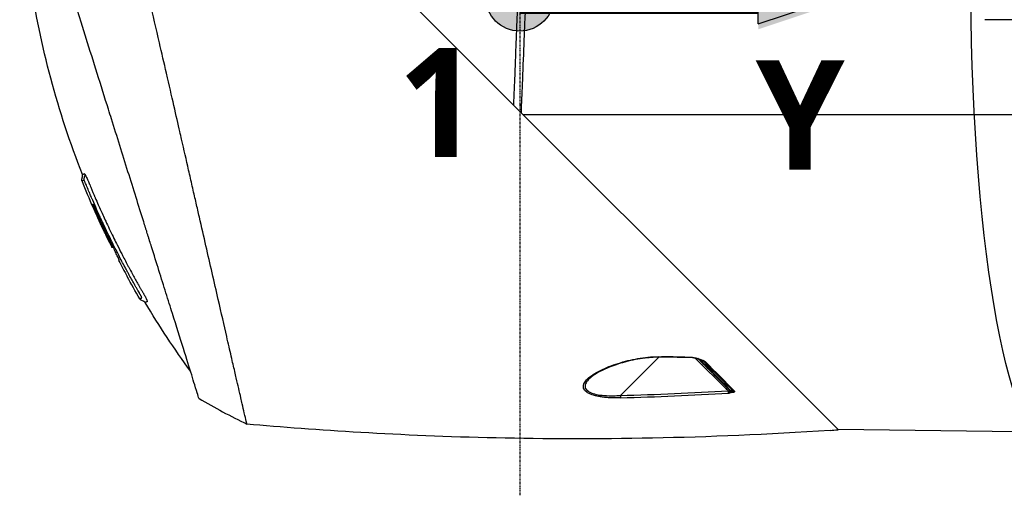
# Model space of a CAD drawing. Header units: millimetres. Extents: x 0 to 4378, y 0 to 2376.
# Tile 35 of 211: x 1427 to 1600, y 697 to 780. Entities that reach past the tile are written whole.
import ezdxf

# ---------------------------------------------------------------- set-up
doc = ezdxf.new("R2010")
doc.units = ezdxf.units.MM
doc.header["$LTSCALE"] = 0.2
doc.linetypes.add('CENTER2', pattern=[1.125, 0.75, -0.125, 0.125, -0.125])
for name, color, linetype in [('02_Center Line', 1, 'CENTER2'), ('07_Special Line2', 76, 'Continuous'), ('12_Before Rev.Num.', 5, 'Continuous'), ('13_After Rev.Num.', 6, 'Continuous')]:
    doc.layers.add(name, color=color, linetype=linetype)
doc.layers.add('14_Mark', color=7, linetype='Continuous', true_color=0xe03c31)
doc.styles.add('Rainbow-5.0 Style', font='malgunsl.ttf')

# ---------------------------------------------------------------- blocks, each defined once
blk = doc.blocks.new('Blk$A23K1-2P24F')
for p, q in [((-248.72, 238.14), (-131.52, 120.94)), ((-97, 193), (-105.8, 193)), ((-186.9, 176.32), (-97, 176.32)), ((-259.03, 153.01), (-258.93, 153.11)), ((-258.93, 153.11), (-259.03, 153.01)), ((-257.87, 150.76), (-257.94, 150.69)), ((-169.82, 126.97), (-163.1, 133.69)), ((-163, 133.79), (-163, 133.79)), ((-157.16, 133.56), (-162.62, 133.68)), ((-151.26, 128.12), (-156.63, 133.49)), ((-155.74, 133.17), (-156.34, 133.4)), ((-156.19, 133.44), (-156.19, 133.44)), ((-156.18, 133.45), (-156.18, 133.45)), ((-155.84, 133.1), (-156.03, 133.28)), ((-153.89, 131.31), (-153.89, 131.31)), ((-153.3, 131.27), (-153.3, 131.27)), ((-170.5, 126.94), (-170.5, 126.94)), ((-170.22, 126.95), (-170.22, 126.95)), ((-131.52, 120.94), (-131.65, 120.93)), ((-100, 120.58), (-131.56, 120.98))]:
    blk.add_line(p, q)
at = {"flags": 128}
blk.add_lwpolyline([(-264.37, 164.66), (-264.39, 164.7), (-264.4, 164.75), (-264.4, 164.79), (-264.4, 164.84), (-264.4, 164.89), (-264.4, 164.94), (-264.39, 164.98), (-264.38, 165.03), (-264.37, 165.08), (-264.36, 165.13), (-264.34, 165.18), (-264.33, 165.23), (-264.32, 165.28), (-264.3, 165.33), (-264.29, 165.38), (-264.28, 165.43), (-264.27, 165.48), (-264.26, 165.52), (-264.26, 165.57), (-264.26, 165.62), (-264.26, 165.67), (-264.26, 165.71), (-264.27, 165.76), (-264.29, 165.81)], dxfattribs=at)
for centre, radius, start, end in [((-118.9, 223.07), 156.75, 207.502, 208.6731), ((-186.84, 222.16), 111.38, 239.228, 244.1421)]:
    blk.add_arc(centre, radius, start, end)
for centre, major_axis, ratio, start_param, end_param in [((-160.88, 262.33), (-101.78, -101.78), 0.015007, 0.033992, 0.051813), ((-157.54, 246.75), (-98.89, -98.89), 0.00011, 6.27434, 6.283153), ((-162.6, 134.19), (-0.014, -0.5), 0.047965, 0.000686, 0.628651), ((-162.6, 134.19), (-0.014, -0.5), 0.047965, 6.283184, 6.283872), ((-271.65, -1103.24), (2103.1, 25.67), 0.588492, 1.509139, 1.511738), ((-193.13, 170.41), (-51.39, 51.41), 0.000118, 2.3828, 2.441837), ((-155, 133.13), (0.306, 0.117), 0.626809, 3.967515, 4.637291), ((-175.4, 130.47), (0.328, -0.377), 0.734936, 5.402776, 6.283185), ((-193.13, 170.41), (-51.39, 51.41), 0.000118, 2.520308, 2.529978), ((-150.69, 127.71), (0.115, 0.277), 0.026782, 4.92353, 6.029426), ((-277.1, 674.35), (490.26, -357.48), 0.846138, 5.452519, 5.486133), ((-169.79, 127), (0.014, -0.5), 0.050741, 4.760337, 5.83257), ((-276.67, 669.93), (-491.33, 350.73), 0.845314, 2.301059, 2.33483), ((-112.43, 140.06), (-39.06, -12.56), 0.044689, 0.172925, 0.201804), ((-149.85, 127.96), (0.324, 0.059), 0.689244, 4.129647, 4.772648), ((-177.51, 780.35), (-467.41, -467.41), 1, 0.852818, 0.854822)]:
    blk.add_ellipse(centre, major_axis=major_axis, ratio=ratio, start_param=start_param, end_param=end_param)
for points, knots in [([(-264.29, 165.81), (-268.63, 176.82), (-271.73, 188.41), (-274.76, 208.82), (-275.31, 217.66), (-275.12, 226.45)], [0, 0, 0, 0, 3.552689, 3.552689, 6.190265, 6.190265, 6.190265, 6.190265]), ([(-235.42, 121.93), (-235.43, 121.93), (-235.46, 122.1), (-235.61, 122.78), (-235.73, 123.28), (-235.99, 124.38), (-236.1, 124.9), (-236.31, 125.82), (-236.39, 126.17), (-236.71, 127.57), (-236.98, 128.74), (-237.45, 130.79), (-237.64, 131.6), (-237.94, 132.9), (-238.05, 133.37), (-238.41, 134.94), (-238.68, 136.1), (-239.41, 139.31), (-239.9, 141.47), (-240.78, 145.32), (-241.15, 146.9), (-242.23, 151.6), (-242.96, 154.83), (-243.78, 158.41), (-243.81, 158.53), (-244.02, 159.45), (-244.2, 160.27), (-244.49, 161.51), (-244.59, 161.93), (-244.79, 162.82), (-244.89, 163.28), (-245.21, 164.65), (-245.42, 165.61), (-246.05, 168.35), (-246.47, 170.17), (-246.99, 172.43), (-247.09, 172.88), (-247.8, 176.01), (-248.58, 179.44), (-249.95, 185.37), (-250.36, 187.16), (-251.34, 191.39), (-251.89, 193.81), (-253.55, 201.06), (-254.63, 205.74), (-256.16, 212.46), (-256.67, 214.65), (-257.62, 218.92), (-258.04, 220.86), (-258.52, 222.71), (-258.61, 223.05), (-258.78, 223.6), (-258.85, 223.85), (-258.94, 224.08)], [0.000001, 0.000001, 0.000001, 0.000001, 0.803284, 0.803284, 1.606343, 1.606343, 2.137795, 2.137795, 2.439651, 2.439651, 3.248814, 3.248814, 3.708984, 3.708984, 3.95351, 3.95351, 4.51196, 4.51196, 5.419251, 5.419251, 6.005373, 6.005373, 7.11953, 7.11953, 7.155889, 7.155889, 7.416411, 7.416411, 7.549591, 7.549591, 7.694559, 7.694559, 7.975591, 7.975591, 8.495178, 8.495178, 8.62263, 8.62263, 9.382211, 9.382211, 9.711844, 9.711844, 10.163914, 10.163914, 11.057416, 11.057416, 11.507138, 11.507138, 11.975231, 11.975231, 12.049125, 12.049125, 12.107072, 12.107072, 12.107072, 12.107072]), ([(-243.83, 126.46), (-243.83, 126.46), (-243.85, 126.52), (-243.92, 126.75), (-243.97, 126.91), (-244.16, 127.52), (-244.35, 128.11), (-244.74, 129.35), (-244.91, 129.93), (-245.92, 133.13), (-247.06, 136.8), (-248.68, 141.96), (-248.87, 142.55), (-249.24, 143.76), (-249.44, 144.37), (-250.42, 147.51), (-251.27, 150.23), (-252.27, 153.44), (-252.38, 153.78), (-252.55, 154.31), (-252.6, 154.49), (-252.71, 154.85), (-252.77, 155.02), (-252.88, 155.36), (-252.93, 155.52), (-253, 155.77), (-253.03, 155.86), (-253.11, 156.11), (-253.16, 156.28), (-253.32, 156.79), (-253.43, 157.13), (-253.98, 158.89), (-254.43, 160.32), (-255.35, 163.26), (-255.82, 164.77), (-257.25, 169.34), (-258.22, 172.45), (-259.37, 176.13), (-259.55, 176.69), (-261.04, 181.46), (-262.36, 185.65), (-263.95, 190.73), (-264.26, 191.74), (-265.05, 194.26), (-265.49, 195.68), (-266.24, 198.05), (-266.41, 198.6), (-266.83, 199.94), (-267.05, 200.64), (-267.27, 201.34)], [-7.911427, -7.911427, -7.911427, -7.911427, -7.6304, -7.6304, -7.349999, -7.349999, -6.782519, -6.782519, -6.40301, -6.40301, -4.894446, -4.894446, -4.70506, -4.70506, -4.514854, -4.514854, -3.758805, -3.758805, -3.670348, -3.670348, -3.621492, -3.621492, -3.578748, -3.578748, -3.537091, -3.537091, -3.517173, -3.517173, -3.477853, -3.477853, -3.398764, -3.398764, -3.074787, -3.074787, -2.741848, -2.741848, -2.075492, -2.075492, -1.955302, -1.955302, -1.050361, -1.050361, -0.824935, -0.824935, -0.477336, -0.477336, -0.250163, -0.250163, -0.000001, -0.000001, -0.000001, -0.000001]), ([(-188.54, 177.96), (-188.46, 179.94), (-188.39, 181.7), (-188.33, 183.22), (-188.3, 183.98), (-188.28, 184.68), (-188.25, 185.32), (-188.24, 185.64), (-188.23, 185.94), (-188.21, 186.23), (-188.21, 186.38), (-188.2, 186.52), (-188.2, 186.65), (-188.2, 186.72), (-188.19, 186.88), (-188.18, 187.01), (-188.18, 187.14), (-188.17, 187.27), (-188.17, 187.39), (-188.13, 188.41), (-188.1, 189.3), (-188.06, 190.07), (-188.05, 190.45), (-188.04, 190.81), (-188.02, 191.13), (-188.01, 191.46), (-188, 191.67), (-187.98, 192.18), (-187.96, 192.68), (-187.94, 193.13), (-187.93, 193.52), (-187.92, 193.71), (-187.91, 193.89), (-187.91, 194.05), (-187.9, 194.22), (-187.9, 194.33), (-187.89, 194.58), (-187.88, 194.83), (-187.87, 195.05), (-187.86, 195.25), (-187.85, 195.44), (-187.85, 195.54), (-187.84, 195.78), (-187.83, 195.9), (-187.83, 196.01), (-187.83, 196.11), (-187.82, 196.21), (-187.82, 196.26), (-187.82, 196.39), (-187.81, 196.52), (-187.81, 196.59), (-187.8, 196.71), (-187.8, 196.83), (-187.79, 196.93), (-187.79, 196.99)], [0, 0, 0, 0, 0.25, 0.25, 0.25, 0.375, 0.375, 0.375, 0.4375, 0.4375, 0.4375, 0.46875, 0.46875, 0.46875, 0.484375, 0.484375, 0.484375, 0.5, 0.5, 0.5, 0.625, 0.625, 0.625, 0.6875, 0.6875, 0.6875, 0.75, 0.75, 0.75, 0.8125, 0.8125, 0.8125, 0.84375, 0.84375, 0.84375, 0.875, 0.875, 0.875, 0.90625, 0.90625, 0.90625, 0.9375, 0.9375, 0.9375, 0.953125, 0.953125, 0.953125, 0.96875, 0.96875, 0.96875, 0.984375, 0.984375, 0.984375, 0.9999999, 0.9999999, 0.9999999, 0.9999999]), ([(-186.49, 196.89), (-186.47, 196.62), (-186.48, 196.36), (-186.49, 196.09), (-186.49, 196.08), (-186.49, 196.06), (-186.5, 196.04), (-186.51, 195.6), (-186.53, 195.15), (-186.55, 194.7), (-186.58, 193.98), (-186.61, 193.26), (-186.64, 192.53), (-186.69, 191.22), (-186.74, 189.91), (-186.79, 188.6), (-186.89, 186.27), (-186.98, 183.96), (-187.07, 181.67), (-187.14, 179.99), (-187.2, 178.33), (-187.27, 176.69)], [0.002912, 0.002912, 0.002912, 0.002912, 0.0417029, 0.0417029, 0.0417029, 0.0441628, 0.0441628, 0.0441628, 0.1096667, 0.1096667, 0.1096667, 0.2153831, 0.2153831, 0.2153831, 0.4078453, 0.4078453, 0.4078453, 0.7502112, 0.7502112, 0.7502112, 1, 1, 1, 1]), ([(-264.29, 165.81), (-264.29, 165.8), (-264.26, 165.82), (-264.2, 165.84), (-264.2, 165.84), (-264.2, 165.84), (-264.2, 165.84), (-264.18, 165.85), (-264.16, 165.86), (-264.14, 165.87), (-264.13, 165.87), (-264.12, 165.88), (-264.11, 165.88), (-264.1, 165.89), (-264.09, 165.89), (-264.08, 165.9), (-264.08, 165.9), (-264.08, 165.9), (-264.08, 165.9), (-264.07, 165.9), (-264.05, 165.91), (-264.04, 165.91), (-264.04, 165.92), (-264.03, 165.92), (-264.02, 165.92), (-264.02, 165.92), (-264.02, 165.93), (-264.01, 165.93), (-264.01, 165.93), (-264.01, 165.93), (-264.01, 165.93), (-264.01, 165.93), (-264.01, 165.93), (-264.01, 165.93), (-264, 165.93), (-264, 165.93), (-264, 165.93)], [0, 0, 0, 0, 0.4971506, 0.4971506, 0.4971506, 0.5, 0.5, 0.5, 0.625, 0.625, 0.625, 0.6875, 0.6875, 0.6875, 0.746214, 0.746214, 0.746214, 0.75, 0.75, 0.75, 0.8125, 0.8125, 0.8125, 0.84375, 0.84375, 0.84375, 0.859375, 0.859375, 0.859375, 0.8712255, 0.8712255, 0.8712255, 0.875, 0.875, 0.875, 0.8827317, 0.8827317, 0.8827317, 0.8827317]), ([(-257.92, 151.6), (-258.24, 152.21), (-258.56, 152.84), (-258.88, 153.49), (-258.99, 153.7), (-259.09, 153.91), (-259.2, 154.12), (-259.44, 154.62), (-259.69, 155.13), (-259.94, 155.65), (-260.1, 155.99), (-260.27, 156.34), (-260.43, 156.69), (-260.45, 156.72), (-260.46, 156.75), (-260.48, 156.78), (-260.56, 156.97), (-260.65, 157.16), (-260.74, 157.35), (-260.83, 157.54), (-260.94, 157.78), (-261.01, 157.93), (-261.13, 158.2), (-261.25, 158.46), (-261.37, 158.72), (-261.52, 159.04), (-261.66, 159.36), (-261.8, 159.68), (-262.03, 160.2), (-262.26, 160.72), (-262.49, 161.26), (-262.56, 161.41), (-262.63, 161.57), (-262.69, 161.72), (-262.8, 161.98), (-262.91, 162.24), (-263.02, 162.5), (-263.04, 162.54), (-263.06, 162.58), (-263.07, 162.61), (-263.08, 162.65), (-263.1, 162.68), (-263.11, 162.71), (-263.25, 163.04), (-263.37, 163.32), (-263.52, 163.7), (-263.55, 163.76), (-263.57, 163.81), (-263.59, 163.87), (-263.6, 163.88), (-263.6, 163.9), (-263.61, 163.91), (-263.62, 163.94), (-263.64, 163.97), (-263.65, 164), (-263.66, 164.02), (-263.67, 164.04), (-263.67, 164.06), (-263.72, 164.16), (-263.76, 164.25), (-263.79, 164.33), (-263.82, 164.39), (-263.84, 164.44), (-263.86, 164.49), (-263.87, 164.52), (-263.89, 164.54), (-263.9, 164.57), (-263.92, 164.62), (-263.94, 164.66), (-263.96, 164.69), (-263.98, 164.74), (-264, 164.77), (-264.02, 164.79), (-264.03, 164.81), (-264.04, 164.81), (-264.05, 164.81)], [0.5674718, 0.5674718, 0.5674718, 0.5674718, 0.625, 0.625, 0.625, 0.6436752, 0.6436752, 0.6436752, 0.6875, 0.6875, 0.6875, 0.716291, 0.716291, 0.716291, 0.71875, 0.71875, 0.71875, 0.734375, 0.734375, 0.734375, 0.75, 0.75, 0.75, 0.7765652, 0.7765652, 0.7765652, 0.8085819, 0.8085819, 0.8085819, 0.860191, 0.860191, 0.860191, 0.875, 0.875, 0.875, 0.8996208, 0.8996208, 0.8996208, 0.9031956, 0.9031956, 0.9031956, 0.90625, 0.90625, 0.90625, 0.9375, 0.9375, 0.9375, 0.9422256, 0.9422256, 0.9422256, 0.9435912, 0.9435912, 0.9435912, 0.946417, 0.946417, 0.946417, 0.9483199, 0.9483199, 0.9483199, 0.958378, 0.958378, 0.958378, 0.9656357, 0.9656357, 0.9656357, 0.9697789, 0.9697789, 0.9697789, 0.978488, 0.978488, 0.978488, 0.989244, 0.989244, 0.989244, 1, 1, 1, 1]), ([(-264, 165.93), (-263.98, 165.94), (-263.98, 165.95), (-263.96, 165.94), (-263.94, 165.93), (-263.91, 165.91), (-263.89, 165.87)], [0.8827317, 0.8827317, 0.8827317, 0.8827317, 0.9375, 0.9375, 0.9375, 1, 1, 1, 1]), ([(-263.89, 165.87), (-263.87, 165.85), (-263.85, 165.82), (-263.83, 165.78), (-263.79, 165.71), (-263.74, 165.61), (-263.68, 165.5), (-263.65, 165.43), (-263.62, 165.36), (-263.58, 165.28), (-263.52, 165.16), (-263.47, 165.03), (-263.4, 164.89), (-263.39, 164.87), (-263.38, 164.85), (-263.37, 164.82), (-263.34, 164.74), (-263.3, 164.66), (-263.26, 164.57), (-263.24, 164.53), (-263.22, 164.48), (-263.2, 164.44), (-263.19, 164.4), (-263.15, 164.31), (-263.15, 164.31), (-263.14, 164.3), (-263.14, 164.28), (-263.13, 164.26), (-263.09, 164.16), (-262.99, 163.93), (-262.84, 163.58), (-262.83, 163.53), (-262.81, 163.49), (-262.79, 163.44), (-262.78, 163.43), (-262.78, 163.42), (-262.77, 163.4), (-262.7, 163.22), (-262.61, 163.02), (-262.51, 162.78), (-262.45, 162.62), (-262.37, 162.46), (-262.3, 162.28), (-262.26, 162.19), (-262.22, 162.09), (-262.18, 162), (-262.16, 161.95), (-262.14, 161.9), (-262.12, 161.85), (-262.1, 161.8), (-262.06, 161.72), (-262.05, 161.7), (-261.89, 161.31), (-261.71, 160.89), (-261.51, 160.45), (-261.44, 160.29), (-261.37, 160.13), (-261.3, 159.97), (-261.15, 159.65), (-261.01, 159.32), (-260.85, 158.98), (-260.7, 158.64), (-260.55, 158.31), (-260.36, 157.91)], [0, 0, 0, 0, 0.0078125, 0.0078125, 0.0078125, 0.0226915, 0.0226915, 0.0226915, 0.03125, 0.03125, 0.03125, 0.044586, 0.044586, 0.044586, 0.046875, 0.046875, 0.046875, 0.0546875, 0.0546875, 0.0546875, 0.0585938, 0.0585938, 0.0585938, 0.0625, 0.0625, 0.0625, 0.0682711, 0.0682711, 0.0682711, 0.09375, 0.09375, 0.09375, 0.0968373, 0.0968373, 0.0968373, 0.0976563, 0.0976563, 0.0976563, 0.109375, 0.109375, 0.109375, 0.1171875, 0.1171875, 0.1171875, 0.1210938, 0.1210938, 0.1210938, 0.1230469, 0.1230469, 0.1230469, 0.125, 0.125, 0.125, 0.1712404, 0.1712404, 0.1712404, 0.1875, 0.1875, 0.1875, 0.21875, 0.21875, 0.21875, 0.25, 0.25, 0.25, 0.25]), ([(-262.54, 160.56), (-261.71, 158.64), (-260.83, 156.73), (-259.76, 154.53), (-259.6, 154.2), (-259.32, 153.62), (-259.27, 153.53), (-259.18, 153.34), (-259.15, 153.28), (-259.11, 153.19), (-259.08, 153.13), (-259.05, 153.05), (-259.04, 153.02), (-259.03, 153), (-259.04, 153.01), (-259.08, 152.99), (-259.1, 152.97), (-259.11, 152.97)], [-1.840551, -1.840551, -1.840551, -1.840551, -0.855693, -0.855693, -0.687327, -0.687327, -0.552379, -0.552379, -0.479525, -0.479525, -0.428377, -0.428377, -0.388124, -0.388124, -0.351971, -0.351971, -0.000001, -0.000001, -0.000001, -0.000001]), ([(-257.94, 150.69), (-257.93, 150.69), (-257.91, 150.7), (-257.87, 150.72), (-257.85, 150.73), (-257.98, 151.06), (-258.07, 151.29), (-258.28, 151.74), (-258.4, 152), (-258.68, 152.6), (-258.83, 152.9), (-259.1, 153.46), (-259.21, 153.68), (-260.47, 156.23), (-261.48, 158.41), (-262.44, 160.61)], [-2.387358, -2.387358, -2.387358, -2.387358, -1.343599, -1.343599, -1.200393, -1.200393, -1.083548, -1.083548, -0.971961, -0.971961, -0.852163, -0.852163, -0.720508, -0.720508, 0, 0, 0, 0]), ([(-259.11, 152.97), (-259.14, 153.05), (-259.18, 153.12), (-259.26, 153.27), (-259.29, 153.35), (-259.41, 153.57), (-259.48, 153.72), (-259.7, 154.18), (-259.85, 154.48), (-260.29, 155.39), (-260.58, 155.99), (-261.11, 157.12), (-261.28, 157.5), (-261.51, 158), (-261.68, 158.37), (-262, 159.06), (-262.14, 159.39), (-262.3, 159.74), (-262.33, 159.82), (-262.37, 159.89)], [-1.68515499, -1.68515499, -1.68515499, -1.68515499, -1.68493406, -1.68493406, -1.68471312, -1.68471312, -1.68427123, -1.68427123, -1.68338744, -1.68338744, -1.68161982, -1.68161982, -1.68012378, -1.68012378, -1.67597011, -1.67597011, -1.67158048, -1.67158048, -1.67031521, -1.67031521, -1.67031521, -1.67031521]), ([(-260.36, 157.91), (-260.26, 157.7), (-260.17, 157.49), (-260.07, 157.27), (-259.63, 156.34), (-259.19, 155.43), (-258.76, 154.56), (-258.57, 154.17), (-258.38, 153.79), (-258.19, 153.41), (-257.92, 152.88), (-257.66, 152.35), (-257.39, 151.84), (-257.31, 151.67), (-257.22, 151.51), (-257.14, 151.35), (-256.96, 151.01), (-256.79, 150.68), (-256.62, 150.36), (-256.53, 150.2), (-256.44, 150.03), (-256.36, 149.87), (-256.27, 149.72), (-256.21, 149.59), (-256.1, 149.4), (-256.06, 149.32), (-256.01, 149.23), (-255.97, 149.15), (-255.61, 148.49), (-255.27, 147.87), (-254.95, 147.29), (-254.79, 147.02), (-254.64, 146.75), (-254.5, 146.49), (-254.47, 146.46), (-254.45, 146.42), (-254.43, 146.38), (-254.35, 146.23), (-254.27, 146.09), (-254.19, 145.95), (-254.15, 145.88), (-254.11, 145.82), (-254.07, 145.75), (-254.03, 145.68), (-254.01, 145.65), (-253.96, 145.55), (-253.93, 145.51), (-253.91, 145.47), (-253.89, 145.43), (-253.84, 145.34), (-253.79, 145.26), (-253.74, 145.18), (-253.7, 145.11), (-253.67, 145.05), (-253.63, 144.99), (-253.6, 144.93), (-253.56, 144.86), (-253.53, 144.8), (-253.51, 144.78), (-253.5, 144.76), (-253.49, 144.73)], [0.25, 0.25, 0.25, 0.25, 0.2669039, 0.2669039, 0.2669039, 0.3419178, 0.3419178, 0.3419178, 0.375, 0.375, 0.375, 0.4221907, 0.4221907, 0.4221907, 0.4375, 0.4375, 0.4375, 0.46875, 0.46875, 0.46875, 0.484375, 0.484375, 0.484375, 0.5, 0.5, 0.5, 0.5067744, 0.5067744, 0.5067744, 0.5625, 0.5625, 0.5625, 0.5896196, 0.5896196, 0.5896196, 0.59375, 0.59375, 0.59375, 0.609375, 0.609375, 0.609375, 0.6171875, 0.6171875, 0.6171875, 0.625, 0.625, 0.625, 0.6280436, 0.6280436, 0.6280436, 0.6350521, 0.6350521, 0.6350521, 0.6402932, 0.6402932, 0.6402932, 0.646194, 0.646194, 0.646194, 0.6482546, 0.6482546, 0.6482546, 0.6482546]), ([(-259.03, 153.01), (-259.03, 153.01), (-259.03, 153.01), (-259.04, 153), (-259.05, 153), (-259.05, 153)], [-0.36115477, -0.36115477, -0.36115477, -0.36115477, -0.33713146, -0.33713146, -0.29693921, -0.29693921, -0.29693921, -0.29693921]), ([(-254.12, 144.65), (-254.14, 144.69), (-254.16, 144.73), (-254.18, 144.76), (-254.18, 144.77), (-254.18, 144.77), (-254.19, 144.78), (-254.19, 144.78), (-254.19, 144.79), (-254.19, 144.79), (-254.2, 144.8), (-254.21, 144.82), (-254.22, 144.83), (-254.24, 144.87), (-254.26, 144.91), (-254.28, 144.95), (-254.29, 144.96), (-254.29, 144.97), (-254.3, 144.98), (-254.36, 145.09), (-254.44, 145.22), (-254.5, 145.34), (-254.52, 145.36), (-254.53, 145.38), (-254.54, 145.4), (-254.54, 145.4), (-254.54, 145.4), (-254.55, 145.41), (-254.59, 145.48), (-254.63, 145.55), (-254.67, 145.62), (-254.72, 145.72), (-254.81, 145.86), (-254.83, 145.91), (-254.87, 145.98), (-254.91, 146.05), (-254.95, 146.12), (-255.04, 146.28), (-255.14, 146.45), (-255.25, 146.64), (-255.38, 146.88), (-255.53, 147.14), (-255.69, 147.42), (-255.85, 147.72), (-256.03, 148.04), (-256.22, 148.39), (-256.32, 148.57), (-256.41, 148.75), (-256.51, 148.93), (-256.54, 148.99), (-256.57, 149.05), (-256.61, 149.1), (-256.62, 149.12), (-256.62, 149.14), (-256.63, 149.15), (-256.7, 149.28), (-256.77, 149.41), (-256.82, 149.51), (-257.19, 150.18), (-257.55, 150.88), (-257.92, 151.6)], [0.3388591, 0.3388591, 0.3388591, 0.3388591, 0.3430475, 0.3430475, 0.3430475, 0.34375, 0.34375, 0.34375, 0.3441604, 0.3441604, 0.3441604, 0.3457031, 0.3457031, 0.3457031, 0.3491211, 0.3491211, 0.3491211, 0.3500778, 0.3500778, 0.3500778, 0.359375, 0.359375, 0.359375, 0.3610419, 0.3610419, 0.3610419, 0.3613281, 0.3613281, 0.3613281, 0.3671875, 0.3671875, 0.3671875, 0.375, 0.375, 0.375, 0.3852775, 0.3852775, 0.3852775, 0.4079237, 0.4079237, 0.4079237, 0.4375, 0.4375, 0.4375, 0.46875, 0.46875, 0.46875, 0.484375, 0.484375, 0.484375, 0.4889413, 0.4889413, 0.4889413, 0.4902109, 0.4902109, 0.4902109, 0.5, 0.5, 0.5, 0.5674718, 0.5674718, 0.5674718, 0.5674718]), ([(-254.22, 143.95), (-254.22, 143.95), (-254.21, 143.95), (-254.2, 143.96), (-254.19, 143.96), (-254.18, 143.97), (-254.16, 143.97), (-254.15, 143.98), (-254.14, 143.98), (-254.12, 143.99), (-254.11, 143.99), (-254.1, 144), (-254.09, 144), (-254.08, 144.01), (-254.06, 144.02), (-254.04, 144.03), (-254.03, 144.03), (-254.03, 144.04), (-254.02, 144.04), (-254.01, 144.04), (-254.01, 144.05), (-254, 144.05), (-254, 144.05), (-254, 144.05), (-254, 144.05), (-254, 144.05), (-254, 144.05), (-253.99, 144.06), (-253.97, 144.07), (-253.96, 144.07), (-253.94, 144.08), (-253.94, 144.08), (-253.94, 144.08), (-253.94, 144.08), (-253.94, 144.09), (-253.93, 144.09), (-253.93, 144.09), (-253.92, 144.1), (-253.92, 144.1), (-253.91, 144.11), (-253.9, 144.11), (-253.9, 144.11), (-253.9, 144.12), (-253.89, 144.12), (-253.89, 144.12), (-253.89, 144.12), (-253.89, 144.13), (-253.89, 144.13), (-253.89, 144.14), (-253.89, 144.14), (-253.89, 144.15), (-253.89, 144.16), (-253.89, 144.16), (-253.89, 144.17), (-253.89, 144.17)], [0.0013919, 0.0013919, 0.0013919, 0.0013919, 0.0803197, 0.0803197, 0.0803197, 0.125, 0.125, 0.125, 0.1609162, 0.1609162, 0.1609162, 0.1875, 0.1875, 0.1875, 0.21875, 0.21875, 0.21875, 0.234375, 0.234375, 0.234375, 0.2408359, 0.2408359, 0.2408359, 0.2421875, 0.2421875, 0.2421875, 0.25, 0.25, 0.25, 0.265625, 0.265625, 0.265625, 0.2673508, 0.2673508, 0.2673508, 0.2715492, 0.2715492, 0.2715492, 0.28125, 0.28125, 0.28125, 0.2890625, 0.2890625, 0.2890625, 0.2910779, 0.2910779, 0.2910779, 0.296875, 0.296875, 0.296875, 0.3046875, 0.3046875, 0.3046875, 0.3085938, 0.3085938, 0.3085938, 0.3085938]), ([(-254.22, 143.95), (-254.14, 143.8), (-253.98, 143.72), (-253.82, 143.65), (-253.6, 143.56), (-253.38, 143.49), (-253.26, 143.3), (-253.26, 143.3), (-253.26, 143.3), (-253.26, 143.3)], [0.0029574, 0.0029574, 0.0029574, 0.0029574, 0.4334475, 0.4334475, 0.4334475, 0.990099, 0.990099, 0.990099, 0.9912991, 0.9912991, 0.9912991, 0.9912991]), ([(-253.89, 144.17), (-253.89, 144.17), (-253.89, 144.17), (-253.89, 144.18), (-253.89, 144.19), (-253.89, 144.19), (-253.9, 144.19), (-253.9, 144.21), (-253.91, 144.24), (-253.93, 144.28), (-253.94, 144.31), (-253.96, 144.35), (-253.98, 144.39), (-253.99, 144.41), (-254, 144.44), (-254.02, 144.46), (-254.05, 144.52), (-254.08, 144.59), (-254.12, 144.65)], [0.30859375, 0.30859375, 0.30859375, 0.30859375, 0.3125, 0.3125, 0.3125, 0.31375172, 0.31375172, 0.31375172, 0.32153263, 0.32153263, 0.32153263, 0.328125, 0.328125, 0.328125, 0.33160847, 0.33160847, 0.33160847, 0.33885911, 0.33885911, 0.33885911, 0.33885911]), ([(-253.49, 144.73), (-253.45, 144.67), (-253.42, 144.6), (-253.38, 144.54), (-253.27, 144.33), (-253.18, 144.15), (-253.1, 143.99), (-253.09, 143.96), (-253.08, 143.94), (-253.07, 143.91)], [0.64825455, 0.64825455, 0.64825455, 0.64825455, 0.65491267, 0.65491267, 0.65491267, 0.67668824, 0.67668824, 0.67668824, 0.68030305, 0.68030305, 0.68030305, 0.68030305]), ([(-253.07, 143.91), (-253.04, 143.87), (-253.02, 143.82), (-253, 143.78), (-252.98, 143.71), (-252.95, 143.66), (-252.94, 143.62), (-252.93, 143.6), (-252.93, 143.58), (-252.92, 143.56), (-252.91, 143.53), (-252.91, 143.51), (-252.91, 143.5), (-252.91, 143.48), (-252.91, 143.47), (-252.91, 143.46), (-252.91, 143.46), (-252.91, 143.46), (-252.91, 143.46), (-252.92, 143.45), (-252.93, 143.44), (-252.94, 143.44), (-252.95, 143.43), (-252.95, 143.43), (-252.96, 143.43), (-252.97, 143.43), (-252.98, 143.43), (-252.98, 143.43), (-252.99, 143.42), (-253, 143.42), (-253.01, 143.42), (-253.01, 143.42), (-253.01, 143.42), (-253.02, 143.42), (-253.03, 143.41), (-253.04, 143.41), (-253.05, 143.4), (-253.05, 143.4), (-253.06, 143.39), (-253.07, 143.39), (-253.08, 143.39), (-253.08, 143.38), (-253.09, 143.38), (-253.1, 143.38), (-253.1, 143.37), (-253.11, 143.37), (-253.12, 143.37), (-253.14, 143.36), (-253.15, 143.35), (-253.17, 143.34), (-253.18, 143.34), (-253.2, 143.33), (-253.21, 143.32), (-253.22, 143.32), (-253.24, 143.31), (-253.25, 143.3), (-253.26, 143.3), (-253.26, 143.3)], [0.6803031, 0.6803031, 0.6803031, 0.6803031, 0.6875, 0.6875, 0.6875, 0.6982264, 0.6982264, 0.6982264, 0.703125, 0.703125, 0.703125, 0.7109375, 0.7109375, 0.7109375, 0.7174568, 0.7174568, 0.7174568, 0.71875, 0.71875, 0.71875, 0.734375, 0.734375, 0.734375, 0.7421875, 0.7421875, 0.7421875, 0.75, 0.75, 0.75, 0.7598231, 0.7598231, 0.7598231, 0.765625, 0.765625, 0.765625, 0.78125, 0.78125, 0.78125, 0.796875, 0.796875, 0.796875, 0.8046875, 0.8046875, 0.8046875, 0.8125, 0.8125, 0.8125, 0.8383904, 0.8383904, 0.8383904, 0.875, 0.875, 0.875, 0.9188808, 0.9188808, 0.9188808, 0.9986591, 0.9986591, 0.9986591, 0.9986591]), ([(-175.4, 130.05), (-174.79, 130.58), (-173.95, 131.09), (-172.94, 131.56), (-172.47, 131.78), (-171.97, 131.99), (-171.43, 132.19), (-170.93, 132.38), (-170.39, 132.56), (-169.82, 132.73), (-168.63, 133.08), (-167.48, 133.34), (-166.33, 133.52), (-165.73, 133.61), (-165.13, 133.68), (-164.54, 133.73), (-163.89, 133.78), (-163.25, 133.8), (-162.6, 133.78)], [0, 0, 0, 0, 0.265815, 0.265815, 0.265815, 0.387673, 0.387673, 0.387673, 0.5, 0.5, 0.5, 0.736459, 0.736459, 0.736459, 0.861608, 0.861608, 0.861608, 1, 1, 1, 1]), ([(-162.62, 133.69), (-163.58, 133.71), (-164.55, 133.65), (-166.65, 133.39), (-167.78, 133.17), (-170.41, 132.48), (-171.88, 131.95), (-173.89, 130.95), (-174.57, 130.53), (-175.07, 130.09)], [0, 0, 0, 0, 0.288892, 0.288892, 0.642405, 0.642405, 1.157951, 1.157951, 1.468105, 1.468105, 1.468105, 1.468105]), ([(-156.34, 133.4), (-156.46, 133.45), (-156.59, 133.48), (-156.86, 133.54), (-157.01, 133.56), (-157.15, 133.56)], [0, 0, 0, 0, 0.04353884, 0.04353884, 0.08803257, 0.08803257, 0.08803257, 0.08803257]), ([(-157.14, 133.65), (-156.95, 133.65), (-156.76, 133.62), (-156.59, 133.59), (-156.44, 133.56), (-156.3, 133.51), (-156.16, 133.47)], [0, 0, 0, 0, 0.544855, 0.544855, 0.544855, 1, 1, 1, 1]), ([(-155.56, 133.24), (-155.41, 133.19), (-155.26, 133.13), (-155.13, 133.06), (-155.06, 133.02), (-155, 132.98), (-154.95, 132.93)], [0.0000006, 0.0000006, 0.0000006, 0.0000006, 0.6597174, 0.6597174, 0.6597174, 1, 1, 1, 1]), ([(-169.79, 126.55), (-170.33, 126.53), (-170.85, 126.53), (-171.34, 126.55), (-171.59, 126.56), (-171.83, 126.58), (-172.06, 126.59), (-172.3, 126.61), (-172.47, 126.63), (-172.74, 126.66), (-173.01, 126.69), (-173.27, 126.73), (-173.51, 126.77), (-173.76, 126.82), (-174, 126.87), (-174.22, 126.92), (-174.64, 127.03), (-174.98, 127.15), (-175.32, 127.31), (-175.32, 127.31), (-175.33, 127.32), (-175.33, 127.32), (-175.67, 127.49), (-175.93, 127.69), (-176.1, 127.92), (-176.27, 128.14), (-176.34, 128.4), (-176.32, 128.62), (-176.3, 128.87), (-176.2, 129.12), (-176.02, 129.38), (-175.87, 129.6), (-175.66, 129.82), (-175.4, 130.05)], [0, 0, 0, 0, 0.125, 0.125, 0.125, 0.1875, 0.1875, 0.1875, 0.249375, 0.249375, 0.249375, 0.311109, 0.311109, 0.311109, 0.375, 0.375, 0.375, 0.498967, 0.498967, 0.498967, 0.5, 0.5, 0.5, 0.625, 0.625, 0.625, 0.749465, 0.749465, 0.749465, 0.88736, 0.88736, 0.88736, 1, 1, 1, 1]), ([(-175.07, 130.09), (-175.37, 129.84), (-175.59, 129.59), (-175.75, 129.36), (-175.82, 129.25), (-175.88, 129.13), (-175.93, 129.03), (-175.97, 128.92), (-176, 128.84), (-176.02, 128.71), (-176.02, 128.71), (-176.02, 128.71), (-176.02, 128.71), (-176.05, 128.46), (-175.98, 128.23), (-175.82, 128.02), (-175.74, 127.92), (-175.64, 127.82), (-175.52, 127.73), (-175.46, 127.69), (-175.39, 127.64), (-175.31, 127.6), (-175.25, 127.57), (-175.16, 127.52), (-175.1, 127.49), (-175.09, 127.49), (-175.08, 127.49), (-175.08, 127.48), (-174.54, 127.24), (-173.73, 127.05), (-172.65, 126.97), (-172.16, 126.93), (-171.62, 126.91), (-171.03, 126.92), (-170.65, 126.93), (-170.24, 126.94), (-169.82, 126.97)], [0, 0, 0, 0, 0.125, 0.125, 0.125, 0.1875, 0.1875, 0.1875, 0.25, 0.25, 0.25, 0.251126, 0.251126, 0.251126, 0.375, 0.375, 0.375, 0.4375, 0.4375, 0.4375, 0.46875, 0.46875, 0.46875, 0.495934, 0.495934, 0.495934, 0.5, 0.5, 0.5, 0.784538, 0.784538, 0.784538, 0.914306, 0.914306, 0.914306, 1, 1, 1, 1]), ([(-150.66, 127.76), (-150.55, 127.74), (-150.45, 127.72), (-150.36, 127.71), (-150.28, 127.7), (-150.24, 127.69), (-150.15, 127.68), (-149.98, 127.66), (-149.89, 127.68), (-149.99, 127.74)], [0, 0, 0, 0, 0.25, 0.25, 0.25, 0.5, 0.5, 0.5, 0.9969082, 0.9969082, 0.9969082, 0.9969082]), ([(-149.79, 127.74), (-149.77, 127.72), (-149.76, 127.7), (-149.76, 127.69), (-149.75, 127.67), (-149.76, 127.65), (-149.77, 127.63), (-149.78, 127.62), (-149.79, 127.6), (-149.81, 127.59), (-149.84, 127.57), (-149.88, 127.55), (-149.92, 127.53), (-149.95, 127.52), (-149.98, 127.51), (-150.01, 127.5), (-150.06, 127.49), (-150.11, 127.48), (-150.16, 127.47), (-150.3, 127.44), (-150.44, 127.42), (-150.59, 127.41)], [0, 0, 0, 0, 0.0970024, 0.0970024, 0.0970024, 0.1952604, 0.1952604, 0.1952604, 0.2809313, 0.2809313, 0.2809313, 0.408273, 0.408273, 0.408273, 0.5016765, 0.5016765, 0.5016765, 0.6347923, 0.6347923, 0.6347923, 0.9999998, 0.9999998, 0.9999998, 0.9999998]), ([(-132.97, 120.84), (-155.01, 119.35), (-174.56, 119.13), (-191.64, 119.5), (-208.71, 119.88), (-223.3, 120.85), (-235.42, 121.93)], [0, 0, 0, 0, 0.5, 0.5, 0.5, 1, 1, 1, 1])]:
    blk.add_open_spline(points, degree=3, knots=knots)
for points in [[(-264.05, 164.81), (-264.27, 164.71), (-264.37, 164.66), (-264.37, 164.66)], [(-262.37, 159.89), (-263.06, 161.47), (-263.73, 163.06), (-264.37, 164.66)], [(-263.89, 165.87), (-263.79, 165.59), (-264.15, 165.1), (-264.05, 164.81)], [(-254.23, 143.95), (-254.98, 145.24), (-255.72, 146.54), (-256.44, 147.86)], [(-254.22, 143.95), (-254.22, 143.95), (-254.22, 143.95), (-254.22, 143.95)], [(-245.32, 131.23), (-248.15, 135.13), (-250.81, 139.16), (-253.26, 143.3)], [(-157.16, 133.56), (-157.15, 133.56), (-157.15, 133.59), (-157.14, 133.65)], [(-156.16, 133.47), (-156.24, 133.4), (-156.29, 133.39), (-156.34, 133.41)], [(-156.16, 133.47), (-155.99, 133.4), (-155.73, 133.3), (-155.56, 133.24)], [(-155.77, 133.18), (-153.82, 131.23), (-152.09, 129.5), (-150.58, 127.98)], [(-155.56, 133.24), (-155.62, 133.18), (-155.69, 133.16), (-155.73, 133.18)], [(-155.16, 132.91), (-155.34, 133), (-155.53, 133.08), (-155.71, 133.17)], [(-155.46, 133.07), (-155.53, 133.1), (-155.62, 133.14), (-155.7, 133.17)], [(-155.45, 133.07), (-155.45, 133.07), (-155.46, 133.07), (-155.46, 133.07)], [(-155.16, 132.91), (-155.22, 132.95), (-155.32, 133), (-155.45, 133.07)], [(-149.99, 127.74), (-151.5, 129.25), (-153.22, 130.97), (-155.16, 132.91)], [(-154.95, 132.93), (-153.09, 131.05), (-151.35, 129.31), (-149.79, 127.74)], [(-151.35, 128.6), (-152.12, 129.38), (-152.95, 130.2), (-153.82, 131.08)], [(-176.24, 128.98), (-176.24, 128.98), (-176.24, 128.98), (-176.24, 128.98)], [(-175.98, 129.44), (-175.98, 129.44), (-175.98, 129.44), (-175.97, 129.44)], [(-175.78, 129.31), (-175.78, 129.31), (-175.78, 129.31), (-175.78, 129.31)], [(-151.06, 128.32), (-151.06, 128.32), (-151.15, 128.23), (-151.26, 128.12)], [(-150.86, 127.81), (-151, 127.9), (-151.14, 128), (-151.26, 128.12)], [(-151.06, 128.32), (-151.06, 128.32), (-151.06, 128.32), (-151.06, 128.32)], [(-151.06, 128.32), (-150.89, 128.15), (-150.72, 128.04), (-150.58, 127.98)], [(-151.06, 128.32), (-151.06, 128.32), (-151.06, 128.32), (-151.06, 128.32)], [(-150.58, 127.98), (-150.38, 127.9), (-150.19, 127.82), (-149.99, 127.74)], [(-150.86, 127.81), (-150.79, 127.79), (-150.72, 127.78), (-150.66, 127.76)], [(-150.82, 127.39), (-150.83, 127.46), (-150.84, 127.64), (-150.86, 127.81)], [(-150.59, 127.41), (-150.61, 127.48), (-150.64, 127.61), (-150.66, 127.76)]]:
    blk.add_open_spline(points, degree=3)
at = {"layer": '02_Center Line'}
blk.add_line((-187.5, 679.5), (-187.5, 109.42), dxfattribs=at)
blk = doc.blocks.new('A$C8cf810bf')
for q in [(9.58, 191.66), (16.95, 184.29)]:
    blk.add_line((9.58, 184.29), q)
blk.add_ellipse((14, 105.26), major_axis=(0, 83.3), ratio=0.168129)
blk = doc.blocks.new('A$Cf3c49088')
at = {"layer": '07_Special Line2'}
blk.add_hatch(color=256, dxfattribs=at).paths.add_polyline_path([(49.16, 0), (34.9, 4.75), (34.9, -4.75)])
at = {"layer": '12_Before Rev.Num.'}
blk.add_hatch(color=256, dxfattribs=at).paths.add_polyline_path([(0, 49.16), (-4.75, 34.9), (4.75, 34.9)])
at = {"layer": '14_Mark'}
h = blk.add_hatch(color=256, dxfattribs=at)
h.dxf.hatch_style = 1
h.paths.add_polyline_path([(5, 0, 1), (-5, 0, 1)])
at = {"layer": '07_Special Line2'}
for p, q in [((34.9, -3.96), (34.9, 3.96)), ((46.78, 0), (34.9, 3.96)), ((34.9, -3.96), (46.78, 0))]:
    blk.add_line(p, q, dxfattribs=at)
at = {"layer": '07_Special Line2', "const_width": 5}
blk.add_lwpolyline([(34.9, 0), (0, 0)], dxfattribs=at)
at = {"layer": '12_Before Rev.Num.'}
for p, q in [((0, 46.78), (-3.96, 34.9)), ((3.96, 34.9), (0, 46.78)), ((3.96, 34.9), (-3.96, 34.9))]:
    blk.add_line(p, q, dxfattribs=at)
at = {"layer": '12_Before Rev.Num.', "const_width": 5}
blk.add_lwpolyline([(0, 34.9), (0, 0)], dxfattribs=at)
at = {"layer": '14_Mark'}
blk.add_circle((0, 0), 5, dxfattribs=at)
at = {"layer": '07_Special Line2', "insert": (34.53, -17.31), "char_height": 16, "attachment_point": 4, "style": 'Rainbow-5.0 Style'}
blk.add_mtext('{\\fMalgun Gothic Semilight|b1|i0|c129|p50;Y}', dxfattribs=at)
at = {"layer": '12_Before Rev.Num.', "insert": (-20.59, 35.73), "char_height": 16, "attachment_point": 4, "style": 'Rainbow-5.0 Style'}
blk.add_mtext('{\\fMalgun Gothic Semilight|b1|i0|c129|p50;Z}', dxfattribs=at)
at = {"layer": '14_Mark', "insert": (-17.84, -15.46), "char_height": 16, "attachment_point": 4, "style": 'Rainbow-5.0 Style'}
blk.add_mtext('{\\fMalgun Gothic Semilight|b1|i0|c129|p50;1}', dxfattribs=at)

msp = doc.modelspace()

# ---------------------------------------------------------------- block references
msp.add_blockref('Blk$A23K1-2P24F', (1702.169, 587.414))
at = {"xscale": 1.2, "yscale": 1.2, "zscale": 1.2}
msp.add_blockref('A$Cf3c49088', (1514.668, 784.414), dxfattribs=at)
at = {"layer": '13_After Rev.Num.'}
msp.add_blockref('A$C8cf810bf', (1593.863, 683.785), dxfattribs=at)

doc.saveas('drawing.dxf')
